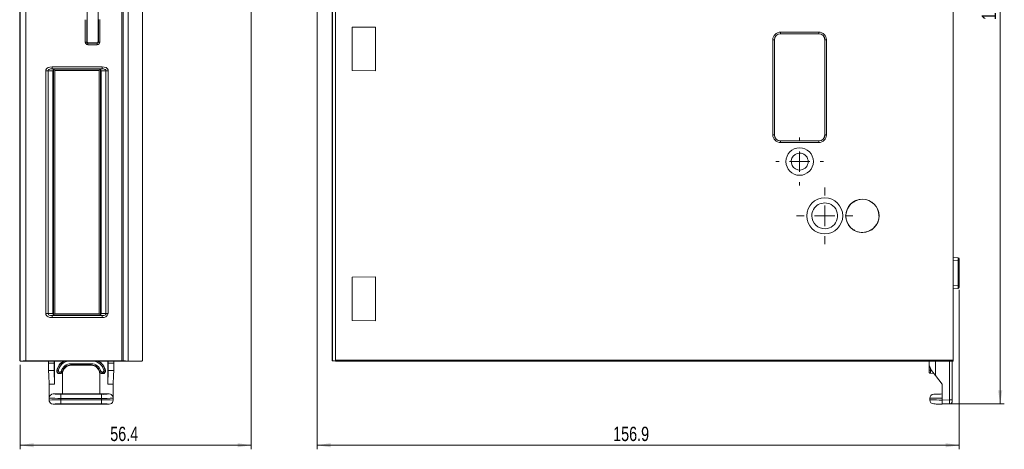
# Model space of a CAD drawing. Header units: millimetres. Extents: x 92 to 332, y 6 to 280.
# Tile 1 of 8: x 92 to 332, y 6 to 111. Entities that reach past the tile are written whole.
import ezdxf

# ---------------------------------------------------------------- set-up
doc = ezdxf.new("R2010")
doc.units = ezdxf.units.MM
doc.styles.add('SLDTEXTSTYLE0', font='TXT', dxfattribs={"width": 0.75})
doc.dimstyles.new('SLDDIMSTYLE0', dxfattribs={"dimtxt": 3.5, "dimasz": 3.302, "dimexe": 0, "dimexo": 0.0625, "dimgap": 0.875, "dimtad": 1, "dimdec": 1, "dimrnd": 1e-09, "dimzin": 12, "dimdsep": 46, "dimtxsty": 'SLDTEXTSTYLE0', "dimsah": 1, "dimcen": 0.09, "dimadec": 0, "dimazin": 3, "dimtfac": 1, "dimtdec": 1, "dimtofl": 0, "dimtmove": 0, "dimatfit": 3, "dimfxl": 1, "dimfrac": 2, "dimtolj": 1, "dimtzin": 12, "dimarcsym": 0})
doc.dimstyles.new('SLDDIMSTYLE1', dxfattribs={"dimtxt": 3.5, "dimasz": 3.302, "dimexe": 0, "dimexo": 0.0625, "dimgap": 0.875, "dimtad": 1, "dimdec": 1, "dimrnd": 1e-09, "dimzin": 12, "dimdsep": 46, "dimtxsty": 'SLDTEXTSTYLE0', "dimsah": 1, "dimcen": 0.09, "dimadec": 0, "dimazin": 3, "dimtfac": 1, "dimtofl": 0, "dimtmove": 0, "dimatfit": 3, "dimfxl": 1, "dimfrac": 2, "dimtolj": 1, "dimtzin": 12, "dimarcsym": 0})

# ---------------------------------------------------------------- blocks, each defined once
blk = doc.blocks.new('*D1')
at = {"color": 7, "linetype": 'Continuous', "lineweight": 0}
for p, q in [((148.47, 118.56), (148.47, 6)), ((92.04, 26.6), (92.04, 6)), ((92.04, 7), (148.47, 7))]:
    blk.add_line(p, q, dxfattribs=at)
for points in [[(92.04, 7), (95.34, 6.5), (95.34, 7.51)], [(148.47, 7), (145.17, 7.51), (145.17, 6.5)]]:
    blk.add_solid(points, dxfattribs=at)
at = {"color": 7, "linetype": 'Continuous', "lineweight": 0, "insert": (114.06, 11.52, -78.32), "char_height": 3.5, "attachment_point": 1, "style": 'SLDTEXTSTYLE0'}
blk.add_mtext('56.4', dxfattribs=at)
blk = doc.blocks.new('*D5')
at = {"color": 7, "linetype": 'Continuous', "lineweight": 0}
for p, q in [((164.57, 131.81), (164.57, 6)), ((321.42, 44.98), (321.42, 6)), ((164.57, 7), (321.42, 7))]:
    blk.add_line(p, q, dxfattribs=at)
for points in [[(164.57, 7), (167.87, 6.5), (167.87, 7.51)], [(321.42, 7), (318.12, 7.51), (318.12, 6.5)]]:
    blk.add_solid(points, dxfattribs=at)
at = {"color": 7, "linetype": 'Continuous', "lineweight": 0, "insert": (236.89, 11.52, 214.08), "char_height": 3.5, "attachment_point": 1, "style": 'SLDTEXTSTYLE0'}
blk.add_mtext('156.9', dxfattribs=at)
blk = doc.blocks.new('*D6')
at = {"color": 7, "linetype": 'Continuous', "lineweight": 0}
for p, q in [((319.29, 211.74), (332.42, 211.74)), ((331.42, 211.74), (331.42, 17.08)), ((317.22, 17.08), (332.42, 17.08))]:
    blk.add_line(p, q, dxfattribs=at)
for points in [[(331.42, 211.74), (330.91, 208.44), (331.93, 208.44)], [(331.42, 17.08), (331.93, 20.39), (330.91, 20.39)]]:
    blk.add_solid(points, dxfattribs=at)
at = {"color": 7, "linetype": 'Continuous', "lineweight": 0, "insert": (326.91, 110.84, 214.08), "char_height": 3.5, "attachment_point": 1, "rotation": 90, "style": 'SLDTEXTSTYLE0'}
blk.add_mtext('194.7', dxfattribs=at)
blk = doc.blocks.new('SW_CENTERMARKSYMBOL_3')
at = {"color": 0, "linetype": 'Continuous', "lineweight": 0}
for p, q in [((0, 5), (0, 5.85)), ((0, 0), (0, 2.5)), ((-5, 0), (-5.85, 0)), ((0, 0), (-2.5, 0)), ((0, 0), (0, -2.5)), ((0, 0), (2.5, 0)), ((5, 0), (5.85, 0)), ((0, -5), (0, -5.85))]:
    blk.add_line(p, q, dxfattribs=at)
blk = doc.blocks.new('SW_CENTERMARKSYMBOL_4')
at = {"color": 0, "linetype": 'Continuous', "lineweight": 0}
for p, q in [((0, 5), (0, 6.9)), ((0, 0), (0, 2.5)), ((-5, 0), (-6.9, 0)), ((0, 0), (-2.5, 0)), ((0, 0), (0, -2.5)), ((0, 0), (2.5, 0)), ((5, 0), (6.9, 0)), ((0, -5), (0, -6.9))]:
    blk.add_line(p, q, dxfattribs=at)

msp = doc.modelspace()

# ---------------------------------------------------------------- linework, layer by layer
at = {"color": 7, "linetype": 'Continuous', "lineweight": 15}
for p, q in [((91.95, 27.76), (91.95, 210.36)), ((92.04, 27.6), (92.04, 210.53)), ((93.45, 178.05), (93.45, 27.61)), ((116.86, 27.61), (116.86, 173.4)), ((117.19, 173.4), (117.19, 27.6)), ((118.47, 173.4), (118.47, 27.57)), ((108.41, 105.57), (108.41, 131.59)), ((111.09, 131.59), (111.09, 105.57)), ((121.95, 27.76), (121.95, 119.06)), ((168.27, 27.61), (168.27, 119.14)), ((169.06, 119.07), (169.06, 27.57)), ((169.08, 27.76), (169.08, 119.06)), ((319.92, 119.06), (319.92, 27.76)), ((107.97, 105.48), (107.97, 110.95)), ((108.32, 105.48), (108.32, 110.95)), ((111.18, 110.96), (111.18, 105.48)), ((111.53, 110.96), (111.53, 105.48)), ((173.14, 109.09), (178.89, 109.14)), ((173.14, 98.51), (173.14, 109.09)), ((173.18, 98.51), (173.18, 109.09)), ((178.85, 109.14), (178.85, 98.46)), ((178.89, 109.14), (178.89, 98.46)), ((275.89, 82.83), (275.89, 106.03)), ((275.89, 106.03), (276.29, 106.03)), ((276.29, 82.83), (276.29, 106.03)), ((276.29, 106.03), (276.31, 106.03)), ((276.31, 82.83), (276.31, 106.03)), ((277.78, 107.92), (287.1, 107.92)), ((277.78, 107.92), (277.78, 107.52)), ((277.78, 107.52), (287.1, 107.52)), ((277.78, 107.52), (277.78, 107.51)), ((277.78, 107.51), (287.1, 107.51)), ((287.1, 107.92), (287.1, 107.52)), ((287.1, 107.52), (287.1, 107.51)), ((288.58, 106.03), (288.58, 82.83)), ((288.59, 106.03), (288.58, 106.03)), ((288.99, 106.03), (288.59, 106.03)), ((288.59, 106.03), (288.59, 82.83)), ((288.99, 106.03), (288.99, 82.83)), ((107.97, 105.48), (108.32, 105.48)), ((108.32, 105.48), (108.41, 105.57)), ((108.71, 105.27), (108.62, 105.18)), ((110.88, 105.18), (108.62, 105.18)), ((108.62, 105.18), (108.62, 104.83)), ((110.88, 104.83), (108.62, 104.83)), ((110.79, 105.27), (108.71, 105.27)), ((110.88, 105.18), (110.79, 105.27)), ((110.88, 104.83), (110.88, 105.18)), ((111.09, 105.57), (111.18, 105.48)), ((111.53, 105.48), (111.18, 105.48)), ((99.85, 99.45), (112.06, 99.45)), ((99.85, 99.45), (99.85, 98.95)), ((99.85, 98.95), (100.4, 98.93)), ((99.85, 98.95), (112.06, 98.95)), ((100.71, 98.91), (100.73, 98.89)), ((100.73, 98.89), (111.18, 98.89)), ((111.18, 98.89), (111.2, 98.91)), ((112.06, 98.95), (111.5, 98.93)), ((112.06, 99.45), (112.06, 98.95)), ((98.33, 39.16), (98.33, 98.47)), ((98.33, 98.47), (98.88, 98.47)), ((98.88, 98.47), (100.06, 98.43)), ((98.88, 39.16), (98.88, 98.47)), ((100.06, 39.19), (100.06, 98.43)), ((100.21, 39.22), (100.21, 98.41)), ((100.23, 98.39), (100.21, 98.41)), ((100.23, 39.24), (100.23, 98.39)), ((100.55, 98.56), (111.35, 98.56)), ((100.55, 39.06), (100.55, 98.56)), ((111.35, 98.56), (111.35, 39.06)), ((111.68, 98.39), (111.7, 98.41)), ((111.68, 98.39), (111.68, 39.24)), ((111.7, 98.41), (111.7, 39.22)), ((113.03, 98.47), (111.85, 98.43)), ((111.85, 98.43), (111.85, 39.19)), ((113.03, 98.47), (113.03, 39.16)), ((113.58, 98.47), (113.03, 98.47)), ((113.58, 98.47), (113.58, 39.16)), ((178.89, 98.46), (173.14, 98.51)), ((275.89, 82.83), (276.29, 82.83)), ((276.29, 82.83), (276.31, 82.83)), ((288.59, 82.83), (288.58, 82.83)), ((288.99, 82.83), (288.59, 82.83)), ((277.78, 81.33), (277.78, 81.35)), ((287.1, 81.35), (277.78, 81.35)), ((287.1, 81.33), (277.78, 81.33)), ((277.78, 80.93), (277.78, 81.33)), ((287.1, 80.93), (277.78, 80.93)), ((287.1, 81.35), (287.1, 81.33)), ((287.1, 81.33), (287.1, 80.93)), ((295.68, 66.5), (295.67, 66.52)), ((295.67, 66.52), (295.8, 66.44)), ((295.68, 66.5), (295.8, 66.43)), ((295.8, 66.59), (295.8, 66.57)), ((295.8, 66.59), (295.8, 66.44)), ((295.8, 66.43), (295.8, 66.57)), ((295.8, 66.44), (295.8, 66.43)), ((301.7, 63.03), (301.82, 63.1)), ((301.71, 63.03), (301.7, 63.03)), ((301.82, 62.95), (301.7, 63.03)), ((301.84, 63.1), (301.71, 63.03)), ((301.84, 62.95), (301.71, 63.03)), ((301.82, 63.1), (301.84, 63.1)), ((301.84, 62.95), (301.82, 62.95)), ((295.67, 59.54), (295.8, 59.61)), ((295.67, 59.54), (295.68, 59.55)), ((295.68, 59.55), (295.8, 59.63)), ((295.8, 59.61), (295.8, 59.63)), ((295.8, 59.63), (295.8, 59.48)), ((295.8, 59.46), (295.8, 59.61)), ((295.8, 59.48), (295.8, 59.46)), ((319.92, 52.87), (321.14, 52.81)), ((319.92, 52.17), (321.14, 52.11)), ((321.14, 45.98), (321.14, 52.11)), ((321.14, 52.11), (321.42, 52.11)), ((321.42, 52.11), (321.42, 52.51)), ((321.42, 45.98), (321.42, 52.11)), ((173.14, 48.06), (178.89, 48.11)), ((178.85, 48.11), (178.85, 37.42)), ((178.89, 48.11), (178.89, 37.42)), ((173.14, 37.47), (173.14, 48.06)), ((173.18, 37.47), (173.18, 48.06)), ((319.92, 45.92), (321.14, 45.98)), ((321.14, 45.98), (321.42, 45.98)), ((321.42, 45.58), (321.42, 45.98)), ((321.14, 45.28), (319.92, 45.22)), ((98.33, 39.16), (98.88, 39.16)), ((98.88, 39.16), (100.06, 39.19)), ((99.85, 38.68), (100.4, 38.7)), ((112.06, 38.68), (99.85, 38.68)), ((99.85, 38.18), (99.85, 38.68)), ((100.23, 39.24), (100.21, 39.22)), ((111.35, 39.06), (100.55, 39.06)), ((100.73, 38.74), (100.71, 38.72)), ((111.18, 38.74), (100.73, 38.74)), ((111.2, 38.72), (111.18, 38.74)), ((112.06, 38.68), (111.5, 38.7)), ((111.7, 39.22), (111.68, 39.24)), ((111.85, 39.19), (113.03, 39.16)), ((112.06, 38.18), (112.06, 38.68)), ((113.03, 39.16), (113.58, 39.16)), ((112.06, 38.18), (99.85, 38.18)), ((178.89, 37.42), (173.14, 37.47)), ((118.55, 27.56), (92.15, 27.56)), ((116.86, 27.61), (93.45, 27.61)), ((98.96, 27.08), (98.96, 27.56)), ((100.34, 27.08), (98.96, 27.08)), ((100.34, 27.56), (100.34, 27.08)), ((100.45, 27.56), (100.45, 21.93)), ((104.47, 26.92), (109.44, 26.92)), ((109.44, 26.62), (104.47, 26.62)), ((104.47, 26.54), (104.47, 26.62)), ((109.44, 26.54), (104.47, 26.54)), ((109.44, 26.62), (109.44, 26.54)), ((113.45, 21.93), (113.45, 27.56)), ((113.56, 27.56), (113.56, 27.08)), ((113.56, 27.08), (114.95, 27.08)), ((114.95, 27.56), (114.95, 27.08)), ((118.55, 27.56), (118.47, 27.57)), ((121.75, 27.56), (118.55, 27.56)), ((169.08, 27.56), (169.06, 27.57)), ((319.92, 27.76), (169.08, 27.76)), ((319.92, 27.56), (169.12, 27.56)), ((313.92, 27.56), (314.07, 27.56)), ((314.07, 27.56), (314.07, 27.08)), ((314.07, 27.08), (314.07, 25.3)), ((315.6, 27.56), (315.6, 24.06)), ((319.72, 18.08), (319.72, 27.56)), ((319.72, 27.56), (319.72, 18.08)), ((319.72, 27.56), (319.92, 27.56)), ((319.72, 26.67), (319.72, 26.67)), ((319.92, 27.56), (319.92, 27.76)), ((100.37, 25.27), (98.99, 25.27)), ((99.04, 24.06), (98.99, 25.27)), ((99.12, 21.93), (99.04, 24.06)), ((100.37, 25.27), (100.45, 21.93)), ((101.01, 25.29), (101.11, 25.39)), ((101.64, 24.49), (101.74, 24.57)), ((101.64, 24.49), (101.85, 24.49)), ((101.74, 24.87), (101.79, 24.87)), ((101.74, 24.57), (101.74, 24.87)), ((101.79, 24.57), (101.74, 24.57)), ((101.79, 24.87), (101.79, 24.57)), ((101.85, 24.49), (101.79, 24.57)), ((102.42, 25.05), (102.48, 24.99)), ((102.42, 19.52), (102.42, 24.49)), ((102.47, 24.97), (102.48, 24.99)), ((111.43, 24.98), (111.49, 25.04)), ((111.43, 24.98), (111.43, 24.97)), ((111.49, 24.49), (111.49, 19.52)), ((112.12, 24.57), (112.06, 24.49)), ((112.06, 24.49), (112.26, 24.49)), ((112.12, 24.87), (112.17, 24.87)), ((112.12, 24.87), (112.12, 24.57)), ((112.17, 24.57), (112.12, 24.57)), ((112.17, 24.87), (112.17, 24.57)), ((112.17, 24.57), (112.26, 24.49)), ((112.8, 25.38), (112.9, 25.29)), ((113.54, 25.27), (113.45, 21.93)), ((113.54, 25.27), (114.92, 25.27)), ((114.87, 24.06), (114.78, 21.93)), ((114.87, 24.06), (114.92, 25.27)), ((314.07, 25.3), (314.07, 24.87)), ((314.07, 24.87), (314.09, 24.76)), ((314.36, 24.57), (315.23, 24.54)), ((315.6, 24.06), (314.68, 25.27)), ((315.6, 24.06), (317.22, 21.93)), ((319.72, 24.49), (319.72, 19.39)), ((319.72, 19.39), (319.72, 24.49)), ((99.12, 21.93), (100.45, 21.93)), ((99.12, 21.93), (99.12, 19.52)), ((114.78, 21.93), (113.45, 21.93)), ((114.78, 21.93), (114.78, 19.52)), ((317.22, 21.93), (317.22, 19.52)), ((99.12, 18.52), (99.12, 19.52)), ((100.13, 19.52), (102.42, 19.52)), ((101.97, 19.45), (101.97, 18.45)), ((101.97, 19.45), (111.94, 19.45)), ((111.49, 19.52), (102.42, 19.52)), ((111.49, 19.52), (113.78, 19.52)), ((111.94, 19.45), (111.94, 18.45)), ((114.78, 18.52), (114.78, 19.52)), ((317.22, 18.52), (317.22, 19.52)), ((319.72, 19.39), (319.72, 19.39)), ((99.15, 18.52), (99.15, 18.02)), ((100.12, 17.02), (100.13, 17.02)), ((113.79, 17.02), (100.13, 17.02)), ((101.97, 18.45), (101.97, 18.09)), ((101.97, 18.45), (111.94, 18.45)), ((111.94, 18.09), (101.97, 18.09)), ((101.97, 17.09), (101.97, 18.09)), ((111.94, 17.09), (101.97, 17.09)), ((111.94, 18.09), (111.94, 18.45)), ((111.94, 17.09), (111.94, 18.09)), ((114.16, 17.1), (113.79, 17.02)), ((114.79, 18.02), (114.79, 18.53)), ((314.22, 18.09), (314.22, 18.45)), ((317.22, 18.02), (317.22, 18.52)), ((317.22, 18.02), (319.05, 18.08)), ((317.22, 18.02), (317.22, 18.02)), ((317.22, 17.02), (319.04, 17.08))]:
    msp.add_line(p, q, dxfattribs=at)
at = {"color": 8, "linetype": 'Continuous', "lineweight": 15}
for p, q in [((168.39, 119.12), (168.39, 27.6)), ((319.05, 18.08), (319.05, 27.56)), ((314.36, 25.9), (314.36, 25.38)), ((314.36, 25.38), (314.68, 25.37))]:
    msp.add_line(p, q, dxfattribs=at)
at = {"color": 7, "linetype": 'Continuous', "lineweight": 15, "flags": 128}
for points in [[(98.33, 98.47), (98.37, 98.72), (98.49, 98.94), (98.65, 99.1), (98.87, 99.23), (99.35, 99.39), (99.85, 99.45)], [(98.88, 98.47), (98.9, 98.56), (98.94, 98.65), (99.03, 98.74), (99.15, 98.82), (99.47, 98.92), (99.85, 98.95)], [(100.4, 98.93), (100.62, 98.92), (100.71, 98.91)], [(111.2, 98.91), (111.29, 98.92), (111.5, 98.93)], [(112.06, 99.45), (112.56, 99.39), (113.04, 99.23), (113.25, 99.1), (113.42, 98.94), (113.54, 98.72), (113.58, 98.47)], [(112.06, 98.95), (112.44, 98.92), (112.76, 98.82), (112.87, 98.75), (112.96, 98.66), (113.01, 98.57), (113.03, 98.47)], [(295.8, 66.57), (296.75, 66.95), (297.77, 67.08)], [(301.82, 62.95), (301.67, 61.94), (301.28, 61)], [(295.68, 59.55), (294.85, 60.22), (294.26, 61)], [(301.28, 61), (300.36, 59.91), (299.13, 59.21)], [(99.85, 38.18), (99.35, 38.24), (98.87, 38.4), (98.65, 38.53), (98.49, 38.69), (98.37, 38.91), (98.33, 39.16)], [(99.85, 38.68), (99.47, 38.7), (99.15, 38.81), (99.03, 38.88), (98.95, 38.97), (98.9, 39.06), (98.88, 39.16)], [(100.71, 38.72), (100.62, 38.71), (100.4, 38.7)], [(111.5, 38.7), (111.29, 38.71), (111.2, 38.72)], [(113.03, 39.16), (113.04, 39.11), (113.04, 39.07), (113.03, 39.02), (113, 38.97), (112.91, 38.88), (112.78, 38.8), (112.51, 38.72), (112.06, 38.68)], [(92.04, 27.6), (92.08, 27.58), (92.12, 27.57)], [(92.12, 27.57), (92.82, 27.58), (93.45, 27.61)], [(98.99, 25.27), (98.97, 26.13), (98.96, 27.08)], [(100.34, 27.08), (100.35, 26.13), (100.37, 25.27)], [(116.86, 27.61), (117.03, 27.61), (117.19, 27.6)], [(117.19, 27.6), (117.8, 27.58), (118.47, 27.57)], [(168.27, 27.61), (168.3, 27.61), (168.39, 27.6)], [(168.39, 27.6), (168.81, 27.58), (169.06, 27.57)], [(319.72, 26.67), (319.72, 26.51), (319.72, 26.03), (319.72, 25.33), (319.72, 24.49)], [(319.72, 24.49), (319.72, 25.33), (319.72, 26.03), (319.72, 26.51), (319.72, 26.67)], [(101.11, 25.39), (101.13, 25.38), (101.16, 25.38), (101.2, 25.37), (101.25, 25.35), (101.3, 25.34), (101.4, 25.31)], [(102.13, 25.13), (102.23, 25.1), (102.29, 25.08), (102.33, 25.07), (102.37, 25.06), (102.4, 25.05), (102.42, 25.05)], [(111.78, 25.12), (111.68, 25.09), (111.62, 25.08), (111.58, 25.07), (111.54, 25.06), (111.51, 25.05), (111.49, 25.04)], [(112.51, 25.3), (112.61, 25.33), (112.66, 25.35), (112.71, 25.36), (112.75, 25.37), (112.78, 25.37), (112.8, 25.38)], [(100.13, 19.52), (99.75, 19.45), (99.7, 19.42)], [(114.26, 19.39), (114.15, 19.45), (113.78, 19.52)], [(315.19, 19.45), (315.23, 19.45), (315.34, 19.46), (315.54, 19.46), (315.79, 19.47), (316.11, 19.48), (316.46, 19.49), (316.84, 19.51), (317.22, 19.52)], [(99.13, 18.52), (99.15, 18.51), (99.15, 18.51)], [(100.12, 17.02), (99.74, 17.1), (99.7, 17.13)], [(317.22, 18.52), (316.49, 18.5), (315.89, 18.49), (315.11, 18.47), (314.72, 18.46), (314.44, 18.46), (314.22, 18.45)], [(317.22, 18.02), (316.49, 18.04), (315.89, 18.05), (315.11, 18.07), (314.72, 18.08), (314.44, 18.09), (314.22, 18.09)], [(315.19, 17.09), (315.23, 17.09), (315.35, 17.09), (315.54, 17.08), (315.8, 17.07), (316.11, 17.06), (316.46, 17.05)], [(316.46, 17.05), (316.83, 17.04), (317.24, 17.04)], [(319.05, 18.08), (319.19, 18.08), (319.31, 18.08), (319.43, 18.08), (319.53, 18.08), (319.61, 18.08), (319.67, 18.08), (319.71, 18.08), (319.72, 18.08)], [(319.72, 17.78), (319.72, 17.81), (319.72, 17.87), (319.72, 17.97), (319.72, 18.08)], [(319.72, 18.08), (319.72, 17.97), (319.72, 17.87), (319.72, 17.81), (319.72, 17.78)]]:
    msp.add_lwpolyline(points, dxfattribs=at)
at = {"color": 7, "linetype": 'Continuous', "lineweight": 15}
for centre, radius in [((282.44, 76.28), 3.35), ((288.56, 63.03), 4.4), ((297.77, 63.03), 4.07)]:
    msp.add_circle(centre, radius, dxfattribs=at)
for centre, radius, start, end in [((277.78, 106.03), 1.89, 89.9998, 179.9999), ((277.78, 106.03), 1.49, 90, 180), ((277.78, 106.03), 1.48, 90.0028, 180.0024), ((287.1, 106.03), 1.89, 0.0001, 90.0002), ((287.1, 106.03), 1.49, 360, 90), ((287.1, 106.03), 1.48, 0.0029, 90.0024), ((108.62, 105.48), 0.651, 180.1263, 269.8737), ((108.62, 105.48), 0.299, 179.8786, 270.1214), ((108.71, 105.57), 0.3, 179.9962, 270.0053), ((110.79, 105.57), 0.3, 269.9946, 0.0069), ((110.88, 105.48), 0.65, 270.0393, 359.9594), ((110.88, 105.48), 0.299, 269.8901, 0.1071), ((100.51, 98.49), 0.459, 103.7101, 186.6847), ((100.71, 98.41), 0.5, 90.083, 179.917), ((100.72, 98.39), 0.498, 89.8581, 180.1419), ((111.18, 98.39), 0.498, 359.8566, 90.1434), ((111.2, 98.41), 0.5, 0.0796, 89.9204), ((111.4, 98.49), 0.459, 353.3144, 76.2908), ((100.08, 98.07), 0.361, 68.7536, 93.4157), ((111.83, 98.07), 0.361, 86.589, 111.2417), ((277.78, 82.83), 1.89, 180, 270), ((277.78, 82.83), 1.49, 180, 270), ((277.78, 82.83), 1.48, 179.9973, 269.9975), ((287.1, 82.83), 1.89, 270, 360), ((287.1, 82.83), 1.49, 270, 0), ((287.1, 82.83), 1.48, 269.9976, 359.9971), ((282.45, 76.28), 2.07, 90.2821, 289.6075), ((282.45, 76.28), 2.07, 289.618, 90.2715), ((288.58, 63.03), 3.16, 59.9923, 180.0062), ((288.57, 63.03), 3.16, 272.344, 59.9752), ((297.77, 63.03), 4.05, 121.0436, 210.0054), ((297.77, 63.03), 4.07, 118.9666, 121.035), ((297.77, 63.03), 4.05, 1.0383, 90.0049), ((288.58, 63.03), 3.16, 179.9934, 272.3265), ((297.77, 63.03), 4.07, 358.966, 1.0338), ((297.77, 63.03), 4.07, 238.9672, 241.0345), ((297.77, 63.03), 4.05, 241.0339, 289.6523), ((313.74, 52.46), 7.4, 357.2931, 2.7069), ((321.12, 52.51), 0.3, 0, 87), ((320.95, 52.24), 0.584, 39.962, 71.4592), ((313.74, 45.63), 7.4, 357.293, 2.707), ((321.12, 45.58), 0.3, 273, 0), ((100.51, 39.14), 0.459, 173.3158, 256.2895), ((100.08, 39.56), 0.362, 266.5998, 291.2309), ((100.71, 39.22), 0.5, 180.0833, 269.9167), ((100.72, 39.24), 0.498, 179.8566, 270.1434), ((111.18, 39.24), 0.498, 269.8544, 0.1456), ((111.2, 39.22), 0.5, 270.0799, 359.9201), ((111.4, 39.14), 0.459, 283.7096, 6.6852), ((111.83, 39.56), 0.362, 248.7738, 273.3955), ((112.21, 39.62), 1.45, 264.0565, 341.3239), ((92.15, 27.76), 0.2, 179.9732, 235.2815), ((92.15, 27.77), 0.204, 261.7333, 269.9326), ((104.1, 24.71), 3.14, 114.4717, 169.2117), ((104.47, 24.49), 2.43, 89.9427, 164.8079), ((104.47, 24.49), 2.13, 90.0216, 164.8045), ((104.47, 24.49), 2.05, 90, 165.9945), ((92.53, 26.93), 11.94, 358.4776, 359.9168), ((109.44, 24.49), 2.42, 15.0562, 90.0671), ((142.46, 26.94), 33.02, 180.033, 180.5534), ((109.44, 24.49), 2.12, 15.0005, 90.0322), ((109.44, 24.49), 2.05, 13.8152, 89.9999), ((109.81, 24.71), 3.14, 10.6061, 65.3994), ((121.76, 27.76), 0.198, 269.5507, 0.4493), ((169.34, 27.71), 0.266, 168.8159, 213.9484), ((317.07, 27.08), 3, 180, 217.2187), ((101.64, 25.14), 0.65, 166.4755, 270), ((101.74, 25.22), 0.65, 164.601, 269.9868), ((101.74, 25.22), 0.35, 164.5675, 270.0214), ((101.79, 25.22), 0.35, 270.0317, 344.9953), ((101.79, 25.22), 0.651, 270.0522, 344.9723), ((101.85, 25.14), 0.648, 269.8757, 344.4354), ((104.47, 24.49), 2.05, 166.6293, 180), ((112.06, 25.14), 0.648, 195.1064, 270.1417), ((109.44, 24.49), 2.05, 360, 13.5093), ((112.12, 25.22), 0.651, 195.5272, 269.9478), ((112.12, 25.22), 0.35, 195.5112, 269.9647), ((112.17, 25.22), 0.65, 270.015, 14.525), ((112.17, 25.22), 0.35, 269.9796, 14.5589), ((112.27, 25.14), 0.648, 269.7787, 12.9713), ((314.3, 25.03), 0.352, 79.067, 129.8403), ((315.16, 25.7), 1.42, 221.4403, 231.8231), ((314.37, 24.87), 0.3, 202.1276, 268.4985), ((328.35, 24.97), 13.99, 178.3327, 181.6628), ((100.08, 18.53), 0.958, 113.246, 181.0747), ((101.44, 29.59), 10.15, 262.5528, 272.9605), ((112.46, 29.59), 10.16, 267.0401, 277.4466), ((113.85, 18.54), 0.938, 358.3822, 64.3025), ((315.22, 18.45), 1, 92.0291, 180), ((101.21, -9.59), 27.7, 88.4224, 94.3147), ((100.08, 18.01), 0.957, 178.912, 246.9297), ((101.44, 6.8), 10.31, 87.0848, 97.3369), ((112.46, 6.8), 10.31, 82.6632, 92.9151), ((113.78, 18.03), 1.01, 288.8893, 359.9106), ((315.22, 18.09), 1, 180, 268), ((311.49, 17.52), 5.75, 355.0699, 5.0267), ((312.73, 17.66), 6.34, 354.7796, 3.8199), ((319.02, 17.78), 0.7, 272, 359.9986)]:
    msp.add_arc(centre, radius, start, end, dxfattribs=at)
at = {"color": 8, "linetype": 'Continuous', "lineweight": 15}
for centre, radius, start, end in [((104.15, 24.69), 3.12, 112.6437, 166.99), ((104.27, 24.66), 2.94, 98.3325, 167.1561), ((109.64, 24.65), 2.94, 12.8308, 81.9101), ((109.77, 24.69), 3.11, 12.7581, 67.4853), ((101.49, 65.33), 46.88, 267.1503, 270.5916), ((112.73, 45.54), 27.1, 268.328, 274.3256), ((112.73, -9.39), 27.5, 85.7366, 91.6478)]:
    msp.add_arc(centre, radius, start, end, dxfattribs=at)
at = {"color": 7, "linetype": 'Continuous', "lineweight": 15}
for centre, ratio in [((113.46, 27.08), 0.034921), ((114.79, 27.08), 0.052408)]:
    msp.add_ellipse(centre, major_axis=(0, 3), ratio=ratio, start_param=4.0628, end_param=4.712389, dxfattribs=at)

# ---------------------------------------------------------------- block references
at = {"color": 7, "linetype": 'Continuous', "lineweight": 0}
for name, p in [('SW_CENTERMARKSYMBOL_3', (282.44, 76.28)), ('SW_CENTERMARKSYMBOL_4', (288.56, 63.03))]:
    msp.add_blockref(name, p, dxfattribs=at)

# ---------------------------------------------------------------- dimensions: what is measured, and where the dimension line sits
dim = msp.add_linear_dim(base=(331.42, 17.08), p1=(318.29, 211.74), p2=(319.04, 17.08), angle=90, dimstyle='SLDDIMSTYLE0', dxfattribs=at)
dim.commit()
dim.dimension.update_dxf_attribs({"geometry": '*D6', "text_midpoint": (331.42, 118.08), "dimtype": 160})
for base, p1, p2, dimstyle, picture, middle in [((321.42103218, 7.00440225), (164.57103218, 132.81465503), (321.42103218, 45.97921127), 'SLDDIMSTYLE1', '*D5', (244.12726701, 7.00440225)), ((148.47, 7), (92.04, 27.6), (148.47, 119.56), 'SLDDIMSTYLE0', '*D1', (120, 7))]:
    dim = msp.add_linear_dim(base=base, p1=p1, p2=p2, dimstyle=dimstyle, dxfattribs=at)
    dim.commit()
    dim.dimension.update_dxf_attribs({"geometry": picture, "text_midpoint": middle, "dimtype": 160})

doc.saveas('drawing.dxf')
